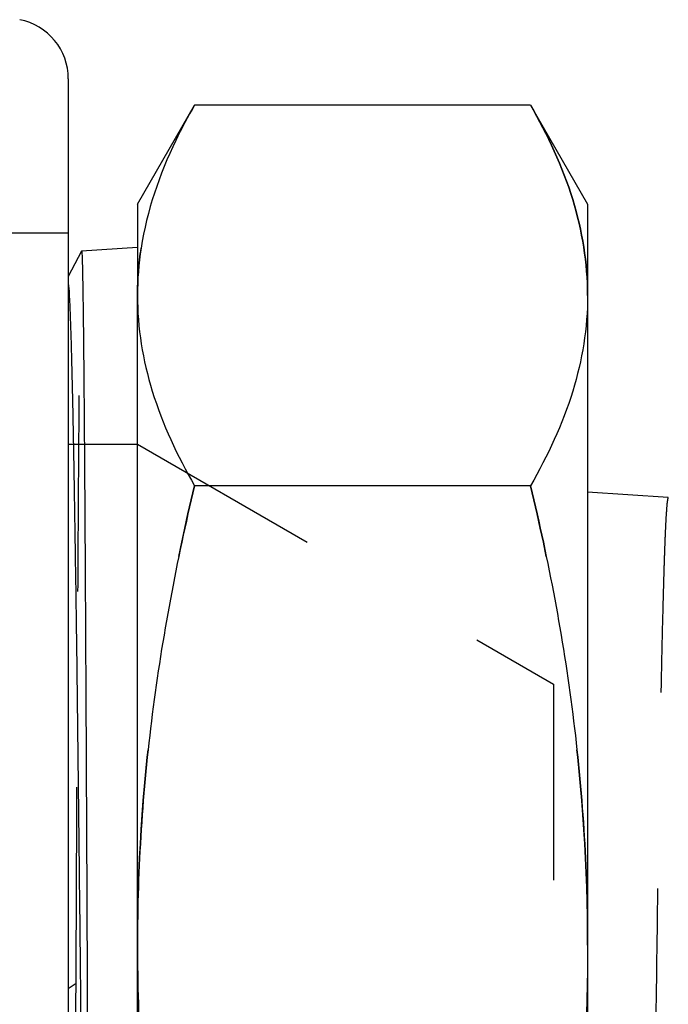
# Model space of a CAD drawing. Header units: millimetres. Extents: x 403 to 597, y 451 to 549.
# Tile 9 of 11: x 532 to 553, y 513 to 546. Entities that reach past the tile are written whole.
import ezdxf

# ---------------------------------------------------------------- set-up
doc = ezdxf.new("R2010")
doc.units = ezdxf.units.MM
doc.header["$LTSCALE"] = 65.185185
doc.linetypes.add('HIDDEN', pattern=[0.2, 0.1, -0.1])
doc.layers.add('KONST.EL_MIT_GEO', color=7, linetype='CONTINUOUS')

msp = doc.modelspace()

# ---------------------------------------------------------------- linework, layer by layer
at = {"layer": 'KONST.EL_MIT_GEO', "color": 7, "linetype": 'Continuous'}
for p, q in [((533.371, 544.13), (533.371, 455.87)), ((535.671, 539.958), (537.572, 543.251)), ((548.754, 543.251), (537.572, 543.251)), ((548.754, 543.251), (550.655, 539.958)), ((535.671, 539.958), (535.671, 538.515)), ((550.655, 539.958), (550.655, 460.042)), ((535.671, 538.515), (533.814, 538.392)), ((533.813, 538.39), (533.371, 537.542)), ((533.813, 538.39), (533.814, 538.392)), ((535.671, 463.083), (535.671, 536.917)), ((548.754, 530.583), (537.572, 530.583)), ((550.655, 530.38), (553.339, 530.201))]:
    msp.add_line(p, q, dxfattribs=at)
at = {"layer": 'KONST.EL_MIT_GEO', "color": 8, "linetype": 'HIDDEN'}
for p, q in [((490.371, 539), (533.371, 539)), ((535.671, 538.515), (535.671, 536.917)), ((533.371, 531.967), (535.671, 531.967)), ((535.671, 531.967), (549.513, 523.975)), ((573.899, 523.975), (549.513, 523.975)), ((549.513, 523.975), (549.513, 476.025)), ((533.371, 513.846), (533.629, 514.027))]:
    msp.add_line(p, q, dxfattribs=at)
at = {"layer": 'KONST.EL_MIT_GEO', "color": 7, "linetype": 'Continuous'}
for centre, radius, start, end in [((531.371, 544.13), 2, 360, 79), ((545.998, 536.909), 10.327, 171.1825, 179.9556)]:
    msp.add_arc(centre, radius, start, end, dxfattribs=at)
for points, knots in [([(537.572, 543.251), (537.349, 542.865), (536.55, 541.368), (535.984, 539.731), (535.793, 538.492)], [0, 0, 0, 0, 0.261883, 1, 1, 1, 1]), ([(548.754, 543.251), (549.329, 542.256), (550.283, 540.225), (550.655, 537.992), (550.655, 536.917)], [0, 0, 0, 0, 0.516604, 1, 1, 1, 1]), ([(533.814, 538.392), (533.818, 538.392), (533.817, 538.368), (533.823, 538.341), (533.825, 538.279), (533.83, 538.201), (533.833, 538.096), (533.838, 537.913), (533.845, 537.625), (533.852, 537.213), (533.86, 536.711), (533.867, 536.121), (533.878, 535.161), (533.891, 533.753), (533.906, 531.823), (533.921, 529.586), (533.935, 527.064), (533.95, 524.281), (533.966, 521.264), (533.981, 518.043), (534.001, 513.429), (534.026, 507.395), (534.046, 502.497), (534.056, 500)], [0, 0, 0, 0, 0.000311, 0.001213, 0.002714, 0.004816, 0.007516, 0.010816, 0.019199, 0.029944, 0.043028, 0.058417, 0.076075, 0.118023, 0.168467, 0.226922, 0.292824, 0.365539, 0.444365, 0.528542, 0.617263, 0.804876, 1, 1, 1, 1]), ([(533.371, 537.322), (533.396, 537.088), (533.425, 536.43), (533.471, 535.167), (533.512, 533.361), (533.557, 531.042), (533.601, 528.244), (533.664, 523.69), (533.74, 517.179), (533.827, 508.672), (533.914, 499.62), (534.001, 490.564), (534.062, 484.586), (534.093, 481.688)], [0, 0, 0, 0, 0.012683, 0.035519, 0.06815, 0.110064, 0.160609, 0.219004, 0.355645, 0.511674, 0.677684, 0.843744, 1, 1, 1, 1]), ([(535.671, 536.917), (535.671, 535.842), (536.043, 533.609), (536.997, 531.578), (537.572, 530.583)], [0, 0, 0, 0, 0.483396, 1, 1, 1, 1]), ([(550.655, 536.917), (550.655, 535.842), (550.283, 533.609), (549.329, 531.578), (548.754, 530.583)], [0, 0, 0, 0, 0.483396, 1, 1, 1, 1]), ([(537.572, 530.583), (536.973, 528.078), (536.013, 523.012), (535.671, 517.861), (535.671, 515.291)], [0, 0, 0, 0, 0.500562, 1, 1, 1, 1]), ([(548.754, 530.583), (549.353, 528.078), (550.313, 523.012), (550.655, 517.861), (550.655, 515.291)], [0, 0, 0, 0, 0.500562, 1, 1, 1, 1]), ([(535.671, 515.291), (535.671, 512.722), (536.013, 507.571), (536.973, 502.505), (537.572, 500)], [0, 0, 0, 0, 0.499438, 1, 1, 1, 1]), ([(550.655, 515.291), (550.655, 512.722), (550.313, 507.571), (549.353, 502.505), (548.754, 500)], [0, 0, 0, 0, 0.499438, 1, 1, 1, 1])]:
    msp.add_open_spline(points, degree=3, knots=knots, dxfattribs=at)
at = {"layer": 'KONST.EL_MIT_GEO', "color": 8, "linetype": 'HIDDEN'}
for points, knots in [([(550.655, 536.917), (550.655, 537.992), (550.283, 540.225), (549.329, 542.256), (548.754, 543.251)], [0, 0, 0, 0, 0.483396, 1, 1, 1, 1]), ([(533.629, 514.027), (533.637, 515.74), (533.651, 519.024), (533.674, 523.704), (533.696, 527.862), (533.716, 530.957), (533.732, 533.104), (533.743, 534.446), (533.754, 535.598), (533.765, 536.553), (533.775, 537.223), (533.783, 537.658), (533.789, 537.906), (533.795, 538.101), (533.798, 538.246), (533.808, 538.334), (533.807, 538.379), (533.813, 538.39)], [0, 0, 0, 0, 0.210866, 0.404379, 0.576288, 0.722789, 0.785481, 0.840658, 0.888017, 0.927296, 0.958279, 0.970604, 0.980796, 0.988839, 0.994723, 0.998443, 1, 1, 1, 1]), ([(535.671, 515.291), (535.671, 517.861), (536.013, 523.012), (536.973, 528.078), (537.572, 530.583)], [0, 0, 0, 0, 0.499438, 1, 1, 1, 1]), ([(550.655, 515.291), (550.655, 517.861), (550.313, 523.012), (549.353, 528.078), (548.754, 530.583)], [0, 0, 0, 0, 0.499438, 1, 1, 1, 1]), ([(553.339, 530.201), (553.326, 530.202), (553.317, 530.13), (553.298, 530.043), (553.283, 529.85), (553.265, 529.603), (553.247, 529.277), (553.23, 528.884), (553.212, 528.419), (553.187, 527.665), (553.156, 526.557), (553.12, 525.039), (553.085, 523.279), (553.049, 521.295), (553.013, 519.106), (552.964, 515.839), (552.904, 511.415), (552.833, 505.82), (552.786, 501.965), (552.763, 500)], [0, 0, 0, 0, 0.001311, 0.004934, 0.010937, 0.019318, 0.030058, 0.043133, 0.058516, 0.076165, 0.118096, 0.168523, 0.226962, 0.29285, 0.365551, 0.444367, 0.617253, 0.804861, 1, 1, 1, 1]), ([(533.492, 500), (533.503, 501.195), (533.548, 505.871), (533.593, 510.546), (533.629, 514.027)], [0, 0, 0, 0, 0.255517, 1, 1, 1, 1])]:
    msp.add_open_spline(points, degree=3, knots=knots, dxfattribs=at)
msp.add_open_spline([(535.671, 536.917), (535.671, 537.443), (535.714, 537.969), (535.795, 538.491)], degree=3, dxfattribs=at)

doc.saveas('drawing.dxf')
